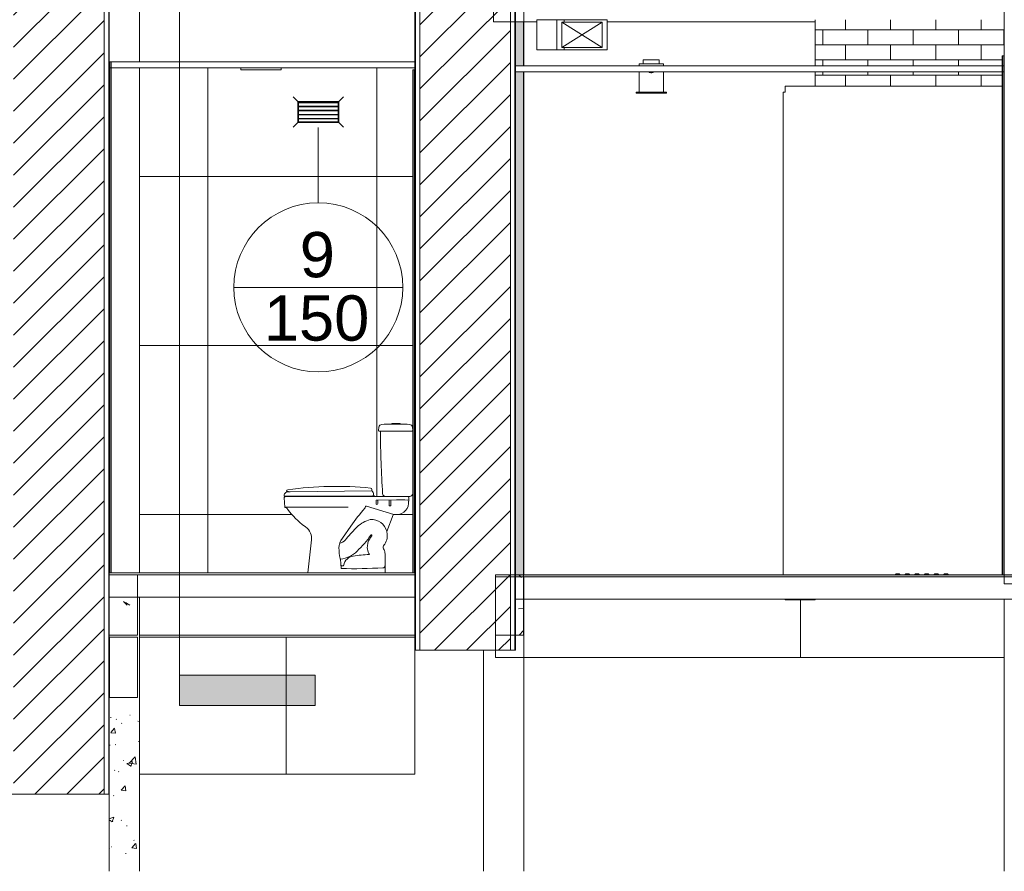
# Model space of a CAD drawing. Header units: metres. Extents: x 4.1 to 64.5, y -1.6 to 14.4.
# Tile 58 of 84: x 32.7 to 37.6, y -1.6 to 2.6. Entities that reach past the tile are written whole.
import ezdxf

# ---------------------------------------------------------------- set-up
doc = ezdxf.new("R2010")
doc.units = ezdxf.units.M
for name, color, linetype, lineweight in [('A-CLNG', 7, 'Continuous', 18), ('A-COLS', 7, 'Continuous', 18), ('A-FLOR', 7, 'Continuous', 18), ('A-FLOR-MCUT', 7, 'Continuous', 18), ('A-FLOR-PATT', 7, 'Continuous', 18), ('A-GENM', 7, 'Continuous', 18), ('A-WALL', 7, 'Continuous', 18), ('A-WALL-PATT', 7, 'Continuous', 18), ('E-LITE-EQPM', 7, 'Continuous', 18), ('G-ANNO-SYMB', 7, 'Continuous', 9), ('G-IMPT', 7, 'Continuous', 18), ('I-WALL', 7, 'Continuous', 18), ('M-HVAC-DUCT', 7, 'Continuous', 18), ('M-HVAC-DUCT-ANNO', 7, 'Continuous', 18), ('P-SANR-FIXT', 7, 'Continuous', 18), ('S-BEAM', 7, 'Continuous', 18), ('S-COLS', 7, 'Continuous', 18)]:
    doc.layers.add(name, color=color, linetype=linetype, lineweight=lineweight)
doc.layers.add('M-HVAC-CDFF-IDEN', color=1, linetype='Continuous', lineweight=9, true_color=0xff0000)
doc.styles.add('Arial_1', font='arial.ttf', dxfattribs={"height": 0.225})
pattern_1 = [(50, (22.374, 6.504), (0.546555, -0.047815), [0.05715, -0.62865]), (355, (22.374, 6.504), (-0.105728, 0.573166), [0.04572, -0.50292]), (100.451, (22.42, 6.5), (0.440828, 0.52535), [0.04857, -0.53427]), (46.184, (22.374, 6.656), (0.813237, -0.12613), [0.08572, -0.94297]), (96.636, (22.442, 6.646), (0.71221, 0.742287), [0.07286, -0.80141]), (351.184, (22.374, 6.656), (0.712217, 0.742274), [0.06858, -0.75438]), (21, (22.45, 6.618), (0.454846, -0.306795), [0.05715, -0.62865]), (326, (22.45, 6.618), (0.185405, 0.55256), [0.04572, -0.50292]), (71.451, (22.488, 6.593), (0.64025, 0.245763), [0.04857, -0.53427]), (37.5, (22.374, 6.504), (0.009261, 0.2536672), [0.02515, -0.47168, 0.02515, -0.48539, -0.50482]), (37.5, (22.374, 6.504), (0.009261, 0.2536672), [-1.007, 0.02515, -0.47968]), (7.5, (22.374, 6.504), (0.200456, 0.300546), [0.02515, -0.26594, 0.02515, -0.46025, -0.1924]), (7.5, (22.374, 6.504), (0.200456, 0.300546), [-0.77648, 0.02515, -0.16726]), (327.5, (22.204, 6.504), (0.4067682, -0.0171882), [0.02515, -0.16535, 0.02515, -0.56921, -0.78867]), (327.5, (22.204, 6.504), (0.4067682, -0.0171882), [-0.78486, 0.02515, -0.76352]), (317.5, (22.128, 6.504), (0.444383, 0.0762794), [0.02515, -0.2225, 0.02515, -0.36957, -0.56007]), (317.5, (22.128, 6.504), (0.444383, 0.0762794), [-0.64237, 0.02515, -0.53492])]
pattern_2 = [(45, (22.374, 6.504), (-0.0795495, 0.0795495), [])]
pattern_3 = [(0, (36.582, 3.02), (0, 0.075), []), (90, (36.582, 3.02), (-0.1125, 0.075), [0.075, -0.075])]
pattern_4 = [(50, (22.374, 6.504), (0.273274, -0.0239114), [0.02857, -0.31432]), (355, (22.374, 6.504), (-0.0528634, 0.286588), [0.02286, -0.25146]), (100.451, (22.397, 6.502), (0.220418, 0.2626804), [0.02429, -0.26714]), (46.184, (22.374, 6.58), (0.4066185, -0.0630575), [0.04286, -0.47149]), (96.636, (22.408, 6.575), (0.356107, 0.371139), [0.03643, -0.4007]), (351.184, (22.374, 6.58), (0.356108, 0.371137), [0.03429, -0.37719]), (21, (22.412, 6.561), (0.2274184, -0.1533992), [0.02857, -0.31432]), (326, (22.412, 6.561), (0.092705, 0.276284), [0.02286, -0.25146]), (71.451, (22.431, 6.548), (0.3201318, 0.1228847), [0.02429, -0.26714]), (37.5, (22.374, 6.504), (0.0046375, 0.1268327), [0.00251, -0.2459, 0.00251, -0.25276, -0.25241]), (37.5, (22.374, 6.504), (0.0046375, 0.1268327), [-0.50368, 0.00251, -0.2499]), (7.5, (22.374, 6.504), (0.1002335, 0.1502687), [0.00251, -0.14303, 0.00251, -0.24018, -0.0962]), (7.5, (22.374, 6.504), (0.1002335, 0.1502687), [-0.38824, 0.00251, -0.09369]), (327.5, (22.289, 6.504), (0.2033841, -0.0085941), [0.00251, -0.09274, 0.00251, -0.29467, -0.39433]), (327.5, (22.289, 6.504), (0.2033841, -0.0085941), [-0.39243, 0.00251, -0.39182]), (317.5, (22.251, 6.504), (0.2221916, 0.0381397), [0.00251, -0.12131, 0.00251, -0.19484, -0.28003]), (317.5, (22.251, 6.504), (0.2221916, 0.0381397), [-0.32118, 0.00251, -0.27752])]
pattern_5 = [(45, (22.374, 6.504), (-0.0795495, 0.0795495), []), (135, (22.374, 6.504), (-0.0795495, -0.0795495), [])]
pattern_6 = [(45, (22.374, 6.504), (-0.33676, 0.33676), []), (45, (22.493, 6.504), (0, 0.673519), []), (45, (22.255, 6.504), (0, 0.673519), [])]

# ---------------------------------------------------------------- blocks, each defined once
blk = doc.blocks.new('Bacia para Caixa Acoplada - P_750_Creme CR37_Acionamento Simples 6lpf-766973-Corte 4')
at = {"layer": 'P-SANR-FIXT'}
for p, q in [((34.4884, 0.5945), (34.4867, 0.5783)), ((34.5932, 0.613), (34.5532, 0.613)), ((34.5532, 0.613), (34.5532, 0.6098)), ((34.5532, 0.6098), (34.5932, 0.6098)), ((34.5932, 0.6098), (34.5932, 0.613)), ((34.6563, 0.5783), (34.6546, 0.5947)), ((34.4897, 0.575), (34.4984, 0.575)), ((34.4984, 0.575), (34.6534, 0.575)), ((34.6567, 0.265), (34.6567, 0.572)), ((34.0208, 0.2485), (34.0188, 0.2466)), ((34.5207, 0.25), (34.0242, 0.25)), ((34.5216, 0.25), (34.6317, 0.25)), ((34.6331, 0.25), (34.6417, 0.25)), ((34.0173, 0.2428), (34.0197, 0.1974)), ((34.0197, 0.1975), (34.3347, 0.1975)), ((34.4214, 0.1996), (34.42, 0.1945)), ((34.5626, 0.1608), (34.4258, 0.2026)), ((34.4739, 0.2291), (34.4739, 0.215)), ((34.4746, 0.232), (34.5762, 0.2328)), ((34.4826, 0.215), (34.4826, 0.2293)), ((34.5388, 0.2296), (34.5388, 0.2077)), ((34.5476, 0.2297), (34.5476, 0.2077)), ((34.6355, 0.2148), (34.6361, 0.2265)), ((34.6363, 0.2279), (34.6372, 0.2447)), ((34.0222, 0.1947), (34.0285, 0.1935)), ((34.0304, 0.1924), (34.0355, 0.1853)), ((34.5274, 0.0755), (34.5594, 0.1582)), ((34.3068, 0.0422), (34.3481, 0.1018)), ((34.1529, 0.0338), (34.1342, -0.13)), ((34.2942, 0.0191), (34.2978, 0.0182)), ((34.5187, -0.13), (34.5187, -0.0404)), ((34.2967, -0.062), (34.3008, -0.1084)), ((34.3038, -0.0949), (34.313, -0.0949)), ((34.313, -0.0949), (34.313, -0.091))]:
    blk.add_line(p, q, dxfattribs=at)
for centre, radius, start, end in [((34.5034, 0.5929), 0.015, 93.4346, 174), ((34.5732, -0.5712), 1.1813, 90.9701, 93.4346), ((34.5732, -0.5712), 1.1813, 86.7412, 89.0299), ((34.6396, 0.593), 0.0151, 6.3502, 87.0914), ((34.4897, 0.578), 0.003, 174, 270), ((34.4984, 0.572), 0.003, 90, 179.1685), ((40.5522, 0.6382), 6.0571, 180.62537, 183.54064), ((34.6534, 0.578), 0.003, 273.1656, 6), ((34.6537, 0.572), 0.003, 0, 93.1656), ((34.0223, 0.243), 0.005, 135.3005, 182.9416), ((34.0243, 0.245), 0.005, 90.9829, 135), ((34.5207, 0.2641), 0.0141, 180, 270), ((34.6321, 0.245), 0.00509, 357, 79), ((34.6417, 0.265), 0.015, 270, 360), ((34.0227, 0.1976), 0.003, 183.83, 259.503), ((34.4254, 0.1985), 0.00412, 84.3646, 165.6354), ((34.4812, 0.2288), 0.00736, 153.9962, 177.4375), ((34.4782, 0.215), 0.00436, 180, 0), ((34.4744, 0.2287), 0.00823, 3.9818, 24.1205), ((34.5447, 0.2293), 0.00587, 146.2372, 176.7528), ((34.5432, 0.2073), 0.00441, 174.2131, 5.7869), ((34.5412, 0.2292), 0.00644, 4.932, 31.7073), ((34.5758, 0.2194), 0.0598, 258.8503, 355.5354), ((34.5875, -1.2562), 1.489, 88.2983, 90.434), ((34.6317, 0.2369), 0.00469, 270, 0), ((34.641, 0.2262), 0.00491, 160.5795, 177.1805), ((34.028, 0.1906), 0.003, 36.7034, 80.0016), ((34.3562, 0.4244), 0.4, 216.7049, 233.5955), ((35.214, -0.5018), 1.0555, 138.8783, 145.1217), ((34.4153, 0.1957), 0.00486, 316.8108, 345.1892), ((34.5632, 0.1568), 0.00409, 75.1249, 158.8751), ((34.3562, 0.4244), 0.4, 233.5956, 234.5105), ((34.0898, 0.0468), 0.0621, 20.2572, 56.6009), ((34.9568, -0.4846), 0.8201, 134.6368, 140.0841), ((34.4774, 0.0009), 0.1378, 103.3632, 134.6368), ((34.4539, 0.0604), 0.075, 11.5896, 96.4252), ((34.0916, 0.0429), 0.0619, 351.578, 24.3102), ((33.9978, 0.3761), 0.5516, 313.8376, 324.7471), ((34.5304, -0.011), 0.1015, 140.3117, 162.1627), ((34.4525, 0.0547), 0.00522, 110.5566, 144.7471), ((34.4507, 0.0569), 0.00269, 360, 90), ((34.4484, 0.0569), 0.00501, 321.4936, 0), ((34.4525, 0.0549), 0.077, 327.4042, 13.7546), ((34.5312, 0.0741), 0.004, 160.8321, 193.7532), ((34.3744, -0.0096), 0.0852, 142.5343, 177.4657), ((34.2779, 0.0746), 0.0598, 289.4758, 326.5242), ((34.5386, -0.0063), 0.1081, 165.8931, 178.5137), ((34.5229, -0.003), 0.0137, 147.5957, 212.3995), ((34.2864, 0.1611), 0.2741, 325.1292, 327.4042), ((34.6809, 0.0094), 0.3918, 182.2163, 189.8959), ((34.2753, 0.0872), 0.151, 278.1917, 313.8376), ((34.3688, -0.1028), 0.057, 97.9776, 168.0224), ((34.4494, -0.5563), 0.5176, 90.9854, 99.8377), ((34.4903, -0.0039), 0.0598, 179.5892, 209.6861), ((34.4174, -0.0477), 0.0253, 22.4302, 34.058), ((34.4402, -0.0382), 0.000618, 289.7232, 14.2768), ((34.4794, -0.0306), 0.0378, 17.5909, 32.3995), ((34.4487, -0.0404), 0.07, 360, 17.5909), ((34.302, -0.0571), 0.00716, 186.9159, 223.0841), ((34.3033, -0.091), 0.004, 185.7092, 277.0436), ((34.5083, -0.0947), 0.0101, 270, 0), ((34.3558, 2.6848), 2.7938, 268.8715, 273.1285)]:
    blk.add_arc(centre, radius, start, end, dxfattribs=at)
blk = doc.blocks.new('Assento para Bacia Sanitária - Assento para Bacia Sanitária-772276-Corte 4')
at = {"layer": 'P-SANR-FIXT'}
for p, q in [((34.0177, 0.258), (34.0173, 0.2513)), ((34.0178, 0.2508), (34.4418, 0.2508)), ((34.0291, 0.276), (34.0291, 0.2752)), ((34.0469, 0.2736), (34.4533, 0.278)), ((34.4418, 0.2508), (34.4418, 0.25)), ((34.4581, 0.2508), (34.4418, 0.2508)), ((34.4533, 0.2817), (34.4533, 0.2845)), ((34.4533, 0.2817), (34.4533, 0.278)), ((34.4595, 0.2546), (34.4588, 0.2512)), ((34.4668, 0.2512), (34.4588, 0.2512)), ((34.4668, 0.25), (34.4668, 0.2512))]:
    blk.add_line(p, q, dxfattribs=at)
for centre, radius, start, end in [((34.2758, -1.3999), 1.7, 84.2183, 98.139), ((34.0178, 0.2513), 0.0005, 176.4998, 270), ((34.0326, 0.2569), 0.0149, 102.2065, 175.7935), ((34.0361, 0.276), 0.007, 98.1373, 179.7614), ((34.0486, 0.3957), 0.1221, 260.7993, 269.196), ((34.0494, 0.1796), 0.0941, 91.5001, 102.2065), ((34.4463, 0.2845), 0.007, 360, 84.2183), ((34.3843, 0.2496), 0.0761, 18.8233, 24.9158), ((34.4412, 0.2617), 0.0196, 338.4327, 39.4989), ((34.4583, 0.2513), 0.000566, 252.094, 343.906), ((34.4543, 0.2336), 0.0215, 71.1277, 76.2609), ((34.4543, 0.2336), 0.0215, 54.5107, 71.1277)]:
    blk.add_arc(centre, radius, start, end, dxfattribs=at)
blk = doc.blocks.new('Led_Stripe_11805 - Led_Stripe_11805-8047500-Corte 4')
at = {"layer": 'A-GENM'}
for p, q in [((35.8523, 2.36), (35.8323, 2.36)), ((35.8323, 2.36), (35.8323, 2.358)), ((35.8323, 2.358), (35.8523, 2.358)), ((35.8473, 2.358), (35.8373, 2.358)), ((35.8373, 2.358), (35.8373, 2.357)), ((35.8373, 2.357), (35.8473, 2.357)), ((35.8393, 2.357), (35.8393, 2.3565)), ((35.8393, 2.357), (35.8393, 2.3565)), ((35.8393, 2.357), (35.8393, 2.3565)), ((35.8393, 2.357), (35.8393, 2.3565)), ((35.8393, 2.357), (35.8393, 2.3565)), ((35.8393, 2.357), (35.8393, 2.3565)), ((35.8393, 2.357), (35.8393, 2.3565)), ((35.8393, 2.357), (35.8393, 2.3565)), ((35.8393, 2.357), (35.8393, 2.3565)), ((35.8393, 2.357), (35.8393, 2.3565)), ((35.8393, 2.357), (35.8393, 2.3565)), ((35.8393, 2.357), (35.8393, 2.3565)), ((35.8393, 2.357), (35.8393, 2.3565)), ((35.8393, 2.357), (35.8393, 2.3565)), ((35.8393, 2.357), (35.8393, 2.3565)), ((35.8393, 2.3565), (35.8423, 2.3565)), ((35.8393, 2.3565), (35.8423, 2.3565)), ((35.8393, 2.3565), (35.8423, 2.3565)), ((35.8393, 2.3565), (35.8423, 2.3565)), ((35.8393, 2.3565), (35.8423, 2.3565)), ((35.8393, 2.3565), (35.8423, 2.3565)), ((35.8393, 2.3565), (35.8423, 2.3565)), ((35.8393, 2.3565), (35.8423, 2.3565)), ((35.8393, 2.3565), (35.8423, 2.3565)), ((35.8393, 2.3565), (35.8423, 2.3565)), ((35.8393, 2.3565), (35.8423, 2.3565)), ((35.8393, 2.3565), (35.8423, 2.3565)), ((35.8393, 2.3565), (35.8423, 2.3565)), ((35.8393, 2.3565), (35.8423, 2.3565)), ((35.8393, 2.3565), (35.8423, 2.3565)), ((35.8423, 2.3565), (35.8454, 2.3565)), ((35.8423, 2.3565), (35.8454, 2.3565)), ((35.8423, 2.3565), (35.8454, 2.3565)), ((35.8423, 2.3565), (35.8454, 2.3565)), ((35.8423, 2.3565), (35.8454, 2.3565)), ((35.8423, 2.3565), (35.8454, 2.3565)), ((35.8423, 2.3565), (35.8454, 2.3565)), ((35.8423, 2.3565), (35.8454, 2.3565)), ((35.8423, 2.3565), (35.8454, 2.3565)), ((35.8423, 2.3565), (35.8454, 2.3565)), ((35.8423, 2.3565), (35.8454, 2.3565)), ((35.8423, 2.3565), (35.8454, 2.3565)), ((35.8423, 2.3565), (35.8454, 2.3565)), ((35.8423, 2.3565), (35.8454, 2.3565)), ((35.8423, 2.3565), (35.8454, 2.3565)), ((35.8454, 2.3565), (35.8454, 2.357)), ((35.8454, 2.3565), (35.8454, 2.357)), ((35.8454, 2.3565), (35.8454, 2.357)), ((35.8454, 2.3565), (35.8454, 2.357)), ((35.8454, 2.3565), (35.8454, 2.357)), ((35.8454, 2.3565), (35.8454, 2.357)), ((35.8454, 2.3565), (35.8454, 2.357)), ((35.8454, 2.3565), (35.8454, 2.357)), ((35.8454, 2.3565), (35.8454, 2.357)), ((35.8454, 2.3565), (35.8454, 2.357)), ((35.8454, 2.3565), (35.8454, 2.357)), ((35.8454, 2.3565), (35.8454, 2.357)), ((35.8454, 2.3565), (35.8454, 2.357)), ((35.8454, 2.3565), (35.8454, 2.357)), ((35.8454, 2.3565), (35.8454, 2.357)), ((35.8473, 2.357), (35.8473, 2.358)), ((35.8523, 2.358), (35.8523, 2.36))]:
    blk.add_line(p, q, dxfattribs=at)
blk = doc.blocks.new('Luminária Quadrada - 0300x1200mm_1 Lamp_ - 277V-7461696-Corte 4')
at = {"layer": 'E-LITE-EQPM'}
for p, q in [((33.8017, 2.38), (34.0017, 2.38)), ((33.8017, 2.37), (33.8017, 2.38)), ((34.0017, 2.37), (33.8017, 2.37)), ((34.0017, 2.37), (34.0017, 2.38))]:
    blk.add_line(p, q, dxfattribs=at)
blk = doc.blocks.new('Light_-_LED_Recessed_fixture_-_Double_19510 - Light_-_LED_Recessed_fixture_-_Double_19510-V18-Corte 4')
at = {"layer": 'E-LITE-EQPM'}
for p, q in [((35.7823, 2.4), (35.9023, 2.4)), ((35.7823, 2.39), (35.7823, 2.4)), ((35.8023, 2.42), (35.8823, 2.42)), ((35.8023, 2.4), (35.8023, 2.42)), ((35.8823, 2.4), (35.8823, 2.42)), ((35.9023, 2.39), (35.9023, 2.4)), ((35.7823, 2.26), (35.7823, 2.36)), ((35.9023, 2.26), (35.9023, 2.36)), ((35.7673, 2.26), (35.9173, 2.26)), ((35.7673, 2.26), (35.7673, 2.255)), ((35.9173, 2.255), (35.7673, 2.255)), ((35.9173, 2.255), (35.9173, 2.26))]:
    blk.add_line(p, q, dxfattribs=at)
blk = doc.blocks.new('_ARQPWR_ACS Piso tátil de alerta - 30 cm Inox-V25-Corte 4')
at = {"layer": 'A-GENM', "true_color": 0x969696}
h = blk.add_hatch(dxfattribs=at)
h.set_pattern_fill('FP_6', color=252, style=0, pattern_type=2)
h.set_pattern_definition(pattern_6)
h.paths.add_polyline_path([(37.0756, -0.14), (37.0786, -0.14), (37.0724, -0.135), (37.0623, -0.135), (37.0561, -0.14), (37.0724, -0.14)])
h = blk.add_hatch(dxfattribs=at)
h.set_pattern_fill('FP_6', color=252, style=0, pattern_type=2)
h.set_pattern_definition(pattern_6)
h.paths.add_polyline_path([(37.1236, -0.14), (37.1266, -0.14), (37.1204, -0.135), (37.1103, -0.135), (37.1041, -0.14), (37.1071, -0.14)])
h = blk.add_hatch(dxfattribs=at)
h.set_pattern_fill('FP_6', color=252, style=0, pattern_type=2)
h.set_pattern_definition(pattern_6)
h.paths.add_polyline_path([(37.1716, -0.14), (37.1746, -0.14), (37.1684, -0.135), (37.1583, -0.135), (37.1521, -0.14), (37.1551, -0.14)])
h = blk.add_hatch(dxfattribs=at)
h.set_pattern_fill('FP_6', color=252, style=0, pattern_type=2)
h.set_pattern_definition(pattern_6)
h.paths.add_polyline_path([(37.2196, -0.14), (37.2226, -0.14), (37.2164, -0.135), (37.2063, -0.135), (37.2001, -0.14), (37.2164, -0.14)])
h = blk.add_hatch(dxfattribs=at)
h.set_pattern_fill('FP_6', color=252, style=0, pattern_type=2)
h.set_pattern_definition(pattern_6)
h.paths.add_polyline_path([(37.2511, -0.14), (37.2706, -0.14), (37.2644, -0.135), (37.2543, -0.135), (37.2481, -0.14)])
h = blk.add_hatch(dxfattribs=at)
h.set_pattern_fill('FP_6', color=252, style=0, pattern_type=2)
h.set_pattern_definition(pattern_6)
h.paths.add_polyline_path([(37.3156, -0.14), (37.3186, -0.14), (37.3124, -0.135), (37.3023, -0.135), (37.2961, -0.14), (37.2991, -0.14)])
at = {"layer": 'A-GENM'}
for p, q in [((37.0598, -0.135), (37.0548, -0.14)), ((37.0598, -0.135), (37.0548, -0.14)), ((37.0561, -0.14), (37.0786, -0.14)), ((37.0623, -0.135), (37.0598, -0.135)), ((37.0724, -0.135), (37.0623, -0.135)), ((37.0748, -0.135), (37.0724, -0.135)), ((37.0798, -0.14), (37.0748, -0.135)), ((37.0798, -0.14), (37.0748, -0.135)), ((37.1078, -0.135), (37.1028, -0.14)), ((37.1078, -0.135), (37.1028, -0.14)), ((37.1041, -0.14), (37.1266, -0.14)), ((37.1103, -0.135), (37.1078, -0.135)), ((37.1204, -0.135), (37.1103, -0.135)), ((37.1228, -0.135), (37.1204, -0.135)), ((37.1278, -0.14), (37.1228, -0.135)), ((37.1278, -0.14), (37.1228, -0.135)), ((37.1558, -0.135), (37.1508, -0.14)), ((37.1558, -0.135), (37.1508, -0.14)), ((37.1521, -0.14), (37.1746, -0.14)), ((37.1583, -0.135), (37.1558, -0.135)), ((37.1684, -0.135), (37.1583, -0.135)), ((37.1708, -0.135), (37.1684, -0.135)), ((37.1758, -0.14), (37.1708, -0.135)), ((37.1758, -0.14), (37.1708, -0.135)), ((37.2038, -0.135), (37.1988, -0.14)), ((37.2038, -0.135), (37.1988, -0.14)), ((37.2001, -0.14), (37.2226, -0.14)), ((37.2063, -0.135), (37.2038, -0.135)), ((37.2164, -0.135), (37.2063, -0.135)), ((37.2188, -0.135), (37.2164, -0.135)), ((37.2238, -0.14), (37.2188, -0.135)), ((37.2238, -0.14), (37.2188, -0.135)), ((37.2518, -0.135), (37.2468, -0.14)), ((37.2518, -0.135), (37.2468, -0.14)), ((37.2481, -0.14), (37.2706, -0.14)), ((37.2543, -0.135), (37.2518, -0.135)), ((37.2644, -0.135), (37.2543, -0.135)), ((37.2668, -0.135), (37.2644, -0.135)), ((37.2718, -0.14), (37.2668, -0.135)), ((37.2718, -0.14), (37.2668, -0.135)), ((37.2998, -0.135), (37.2948, -0.14)), ((37.2998, -0.135), (37.2948, -0.14)), ((37.2961, -0.14), (37.3186, -0.14)), ((37.3023, -0.135), (37.2998, -0.135)), ((37.3124, -0.135), (37.3023, -0.135)), ((37.3148, -0.135), (37.3124, -0.135)), ((37.3198, -0.14), (37.3148, -0.135)), ((37.3198, -0.14), (37.3148, -0.135))]:
    blk.add_line(p, q, dxfattribs=at)
for points in [[(37.0623, -0.135), (37.0612, -0.1358), (37.0591, -0.1374), (37.0571, -0.1391), (37.0561, -0.14)], [(37.0786, -0.14), (37.0776, -0.1391), (37.0756, -0.1374), (37.0735, -0.1358), (37.0724, -0.135)], [(37.1103, -0.135), (37.1092, -0.1358), (37.1071, -0.1374), (37.1051, -0.1391), (37.1041, -0.14)], [(37.1266, -0.14), (37.1256, -0.1391), (37.1236, -0.1374), (37.1215, -0.1358), (37.1204, -0.135)], [(37.1583, -0.135), (37.1572, -0.1358), (37.1551, -0.1374), (37.1531, -0.1391), (37.1521, -0.14)], [(37.1746, -0.14), (37.1736, -0.1391), (37.1716, -0.1374), (37.1695, -0.1358), (37.1684, -0.135)], [(37.2063, -0.135), (37.2052, -0.1358), (37.2031, -0.1374), (37.2011, -0.1391), (37.2001, -0.14)], [(37.2226, -0.14), (37.2216, -0.1391), (37.2196, -0.1374), (37.2175, -0.1358), (37.2164, -0.135)], [(37.2543, -0.135), (37.2532, -0.1358), (37.2511, -0.1374), (37.2491, -0.1391), (37.2481, -0.14)], [(37.2706, -0.14), (37.2696, -0.1391), (37.2676, -0.1374), (37.2655, -0.1358), (37.2644, -0.135)], [(37.3023, -0.135), (37.3012, -0.1358), (37.2991, -0.1374), (37.2971, -0.1391), (37.2961, -0.14)], [(37.3186, -0.14), (37.3176, -0.1391), (37.3156, -0.1374), (37.3135, -0.1358), (37.3124, -0.135)]]:
    blk.add_open_spline(points, degree=3, dxfattribs=at)
blk = doc.blocks.new('4 GRE - ESCOLA DE CINEMA E AUDIOVISUAL CINE REX R07_rvt-1-Corte 4')
at = {"layer": 'A-FLOR-PATT', "lineweight": 5, "true_color": 0xafafaf}
blk.add_hatch(color=253, dxfattribs=at).paths.add_polyline_path([(37.2083, -0.15), (37.7473, -0.15), (37.7473, -0.1459), (37.7073, -0.1459), (37.7073, -0.14), (35.1673, -0.14), (35.1673, -0.15), (37.137, -0.15)])
at = {"layer": 'A-WALL-PATT', "true_color": 0x808080}
h = blk.add_hatch(dxfattribs=at)
h.set_pattern_fill('FP_3', color=8, style=0, pattern_type=2)
h.set_pattern_definition(pattern_2)
h.paths.add_polyline_path([(32.6723, -1.23), (33.1223, -1.23), (33.1223, 8.6), (32.6723, 8.6), (32.6723, -0.702)])
h = blk.add_hatch(dxfattribs=at)
h.set_pattern_fill('FP_1', color=8, style=0, pattern_type=2)
h.set_pattern_definition(pattern_1)
h.paths.add_polyline_path([(33.1448, -1.23), (33.1473, -1.23), (33.1473, 8.6), (33.1448, 8.6), (33.1448, -0.702)])
h = blk.add_hatch(dxfattribs=at)
h.set_pattern_fill('FP_1', color=8, style=0, pattern_type=2)
h.set_pattern_definition(pattern_1)
h.paths.add_polyline_path([(34.6671, -0.5147), (34.6696, -0.5147), (34.6696, 5.66), (34.6671, 5.66), (34.6671, -0.2463)])
h = blk.add_hatch(dxfattribs=at)
h.set_pattern_fill('FP_3', color=8, style=0, pattern_type=2)
h.set_pattern_definition(pattern_2)
h.paths.add_polyline_path([(34.9261, -0.5147), (35.1421, -0.5147), (35.1421, 5.66), (34.6921, 5.66), (34.6921, -0.5147)])
h = blk.add_hatch(dxfattribs=at)
h.set_pattern_fill('FP_1', color=8, style=0, pattern_type=2)
h.set_pattern_definition(pattern_1)
h.paths.add_polyline_path([(35.1646, -0.5147), (35.1671, -0.5147), (35.1671, 5.66), (35.1646, 5.66), (35.1646, 0.2094)])
at = {"layer": 'A-WALL-PATT', "true_color": 0x804040}
h = blk.add_hatch(dxfattribs=at)
h.set_pattern_fill('FP_4', color=17, style=0, pattern_type=2)
h.set_pattern_definition(pattern_3)
h.paths.add_polyline_path([(39.4905, -0.15), (39.9173, -0.15), (39.9173, 0.954), (37.8573, 0.954), (37.8573, -0.15), (39.4192, -0.15)])
h.paths.add_polyline_path([(37.8573, 1.254), (39.9173, 1.254), (39.9173, 2.62), (37.8486, 2.62), (37.8486, 1.8141), (37.8573, 1.8141), (37.8573, 1.7841)])
h.paths.add_polyline_path([(37.4223, 2.29), (37.5873, 2.29), (37.5873, 2.36), (36.6573, 2.36), (36.6573, 2.29), (37.351, 2.29)])
h.paths.add_polyline_path([(36.6573, 2.39), (37.5873, 2.39), (37.5873, 2.44), (37.5973, 2.44), (37.5973, 2.62), (36.6573, 2.62), (36.6573, 2.4877)])
at = {"layer": 'A-WALL-PATT'}
h = blk.add_hatch(dxfattribs=at)
h.set_pattern_fill('FP_10', color=256, style=0, pattern_type=2)
h.set_pattern_definition(pattern_5)
h.paths.add_polyline_path([(33.1488, -0.13), (33.1488, 2.41), (33.1473, 2.41), (33.1473, -0.13)])
h = blk.add_hatch(dxfattribs=at)
h.set_pattern_fill('FP_10', color=256, style=0, pattern_type=2)
h.set_pattern_definition(pattern_5)
h.paths.add_polyline_path([(33.1573, -0.13), (33.1573, 2.41), (33.1558, 2.41), (33.1558, -0.13)])
at = {"layer": 'A-WALL-PATT', "true_color": 0xf5f5f5}
h = blk.add_hatch(dxfattribs=at)
h.set_pattern_fill('FP_11', style=0, pattern_type=2)
h.set_pattern_definition([(0, (32.797, 0.16), (0, 0.84), []), (90, (32.797, 0.16), (-0.84, 5e-17), [])])
h.paths.add_polyline_path([(33.2986, -0.13), (34.1342, -0.13), (34.1535, 0.0456), (34.1519, 0.0572), (34.1481, 0.0684), (34.1422, 0.0801), (34.1341, 0.0904), (34.0741, 0.1408), (34.0284, 0.1936), (34.0222, 0.1947), (34.0197, 0.1974), (34.0178, 0.2441), (34.0188, 0.2466), (34.0208, 0.2485), (34.0242, 0.25), (34.0178, 0.2508), (34.0173, 0.2513), (34.0185, 0.2618), (34.0202, 0.2652), (34.0248, 0.2695), (34.0259, 0.2702), (34.0295, 0.2715), (34.0469, 0.2736), (34.0291, 0.2752), (34.0299, 0.2792), (34.032, 0.2817), (34.0351, 0.2829), (34.172, 0.2969), (34.3096, 0.2997), (34.4487, 0.291), (34.4515, 0.2892), (34.4533, 0.2845), (34.4533, 0.2817), (34.4608, 0.2627), (34.4601, 0.2571), (34.4601, 0.2541), (34.4668, 0.25), (34.5171, 0.2505), (34.5137, 0.2519), (34.5108, 0.2541), (34.5085, 0.257), (34.5071, 0.2604), (34.5066, 0.265), (34.4984, 0.4451), (34.4954, 0.572), (34.4984, 0.575), (34.4897, 0.575), (34.4867, 0.5783), (34.4892, 0.5979), (34.493, 0.6038), (34.4958, 0.6059), (34.5025, 0.6079), (34.5532, 0.6098), (34.5532, 0.613), (34.5932, 0.613), (34.5932, 0.6098), (34.6409, 0.608), (34.6471, 0.6061), (34.6522, 0.6013), (34.6546, 0.5947), (34.6563, 0.5783), (34.6546, 0.5755), (34.6535, 0.575), (34.6567, 0.572), (34.6562, 0.2611), (34.6547, 0.2575), (34.6523, 0.2544), (34.6492, 0.252), (34.6456, 0.2505), (34.6355, 0.25), (34.6343, 0.2496), (34.6355, 0.2486), (34.6372, 0.2447), (34.6355, 0.2148), (34.6326, 0.2007), (34.6265, 0.1876), (34.6175, 0.1764), (34.606, 0.1678), (34.5928, 0.162), (34.5786, 0.1596), (34.5613, 0.1604), (34.5594, 0.1582), (34.5273, 0.0732), (34.5294, 0.0572), (34.5274, 0.0384), (34.5244, 0.0273), (34.5144, 0.0089), (34.51, 0.0016), (34.5093, -0.0046), (34.5113, -0.0104), (34.5154, -0.0192), (34.5179, -0.0297), (34.5187, -0.0404), (34.5187, -0.13), (34.6571, -0.13), (34.6571, 2.37), (34.6671, 2.37), (34.6671, 2.38), (34.0017, 2.38), (34.0017, 2.37), (33.8017, 2.37), (33.8017, 2.38), (33.2986, 2.38), (33.2986, 0.2094)])
h.paths.add_polyline_path([(34.4668, 0.25), (34.4642, 0.2528), (34.4668, 0.2512), (34.4668, 0.2508)])
h.paths.add_polyline_path([(34.062, 2.0861), (34.062, 2.2359), (34.3118, 2.2359), (34.3118, 2.0861), (34.0703, 2.0861)])
h.paths.add_polyline_path([(34.1416, 2.1125), (34.2854, 2.1125), (34.2854, 2.1222), (34.0884, 2.1222), (34.0884, 2.1125)])
h.paths.add_polyline_path([(34.2843, 2.1295), (34.2854, 2.1295), (34.2854, 2.1422), (34.0884, 2.1422), (34.0884, 2.1295), (34.2129, 2.1295)])
h.paths.add_polyline_path([(34.2129, 2.1495), (34.2854, 2.1495), (34.2854, 2.1622), (34.0884, 2.1622), (34.0884, 2.1495), (34.1416, 2.1495)])
h.paths.add_polyline_path([(34.2854, 2.1695), (34.2854, 2.1822), (34.0884, 2.1822), (34.0884, 2.1695), (34.2843, 2.1695)])
h.paths.add_polyline_path([(34.1416, 2.1895), (34.2854, 2.1895), (34.2854, 2.2022), (34.0884, 2.2022), (34.0884, 2.1895)])
at = {"layer": 'A-WALL-PATT'}
h = blk.add_hatch(dxfattribs=at)
h.set_pattern_fill('FP_10', color=256, style=0, pattern_type=2)
h.set_pattern_definition(pattern_5)
h.paths.add_polyline_path([(34.6571, -0.13), (34.6586, -0.13), (34.6586, 2.37), (34.6571, 2.37), (34.6571, 0.2094)])
h = blk.add_hatch(dxfattribs=at)
h.set_pattern_fill('FP_10', color=256, style=0, pattern_type=2)
h.set_pattern_definition(pattern_5)
h.paths.add_polyline_path([(34.6656, -0.13), (34.6671, -0.13), (34.6671, 2.37), (34.6656, 2.37), (34.6656, 0.2094)])
at = {"layer": 'A-WALL-PATT', "true_color": 0x804040}
h = blk.add_hatch(dxfattribs=at)
h.set_pattern_fill('FP_4', color=17, style=0, pattern_type=2)
h.set_pattern_definition(pattern_3)
h.paths.add_polyline_path([(36.5073, -0.2636), (36.6573, -0.2636), (36.6573, -0.26), (36.5073, -0.26)])
at = {"layer": 'S-BEAM'}
h = blk.add_hatch(dxfattribs=at)
h.set_pattern_fill('FP_1', color=256, style=0, pattern_type=2)
h.set_pattern_definition(pattern_1)
h.paths.add_polyline_path([(33.1473, -0.44), (33.2873, -0.44), (33.2873, -0.14), (33.1473, -0.14)])
h = blk.add_hatch(dxfattribs=at)
h.set_pattern_fill('FP_1', color=256, style=0, pattern_type=2)
h.set_pattern_definition(pattern_1)
h.paths.add_polyline_path([(35.2071, -0.44), (35.2071, -0.14), (35.0671, -0.14), (35.0671, -0.44)])
at = {"layer": 'S-COLS'}
h = blk.add_hatch(dxfattribs=at)
h.set_pattern_fill('FP_8', color=256, style=0, pattern_type=2)
h.set_pattern_definition(pattern_4)
h.paths.add_polyline_path([(35.1671, -0.14), (35.2073, -0.14), (35.2073, 2.36), (35.1671, 2.36), (35.1671, 0.2094)])
h.paths.add_polyline_path([(35.2073, 2.39), (35.2066, 2.61), (35.1671, 2.61), (35.1671, 2.39), (35.2073, 2.39)])
h.paths.add_polyline_path([(35.179, 5.55), (35.2073, 5.55), (35.207, 5.63), (35.179, 5.63)])
h.paths.add_polyline_path([(35.1894, 6.04), (35.2073, 6.04), (35.2073, 8.54), (35.1995, 8.54), (35.1995, 8.57), (35.2073, 8.57), (35.2073, 9.71), (35.179, 9.71), (35.179, 6.04)])
h.paths.add_polyline_path([(35.179, 10.11), (35.1817, 10.11), (35.1817, 10.12), (35.179, 10.12)])
h = blk.add_hatch(dxfattribs=at)
h.set_pattern_fill('FP_8', color=256, style=0, pattern_type=2)
h.set_pattern_definition(pattern_4)
h.paths.add_polyline_path([(33.1473, -1.6133), (33.2973, -1.6133), (33.2973, -0.25), (33.2873, -0.25), (33.2873, -0.44), (33.1473, -0.44), (33.1473, -1.6133)])
h.paths.add_polyline_path([(33.2886, -0.75), (33.1486, -0.75), (33.1486, -0.45), (33.2886, -0.45), (33.2886, -0.702)])
at = {"layer": 'A-CLNG'}
for p, q in [((34.6673, 2.41), (33.1473, 2.41)), ((33.1473, 2.41), (33.1473, 2.38)), ((34.6673, 2.38), (34.6673, 2.41)), ((33.1473, 2.38), (33.8017, 2.38)), ((34.0017, 2.38), (34.6673, 2.38)), ((37.5973, 2.39), (35.1671, 2.39)), ((35.1671, 2.39), (35.1671, 2.36)), ((35.1671, 2.36), (37.5973, 2.36)), ((37.5973, 2.36), (37.5973, 2.39))]:
    blk.add_line(p, q, dxfattribs=at)
at = {"layer": 'A-FLOR'}
for p, q in [((34.6673, -0.13), (33.1473, -0.13)), ((33.1473, -0.13), (33.1473, -0.25)), ((34.6673, -0.25), (34.6673, -0.13)), ((37.7075, -0.14), (35.1673, -0.14)), ((35.1673, -0.14), (35.1673, -0.26)), ((33.1473, -0.25), (34.6673, -0.25)), ((35.1673, -0.26), (37.7473, -0.26)), ((34.6673, -0.5147), (34.6673, -1.13)), ((34.6673, -1.13), (34.0273, -1.13))]:
    blk.add_line(p, q, dxfattribs=at)
at = {"layer": 'A-FLOR-MCUT'}
for p, q in [((34.6673, -0.14), (33.1473, -0.14)), ((37.7473, -0.15), (35.1673, -0.15))]:
    blk.add_line(p, q, dxfattribs=at)
at = {"layer": 'A-WALL'}
for p, q in [((33.1223, -1.23), (33.1223, 8.6)), ((33.1448, -1.23), (33.1448, 8.6)), ((33.1473, -1.23), (33.1473, 8.6)), ((34.6696, 5.66), (34.6696, -0.5147)), ((34.6921, 5.66), (34.6921, -0.5147)), ((35.1421, 5.66), (35.1421, -0.5147)), ((35.1646, 5.66), (35.1646, -0.5147)), ((35.1671, -0.5147), (35.1671, 5.66)), ((37.5973, 2.8261), (37.5973, 2.44)), ((34.6671, 2.76), (34.6671, -0.5147)), ((33.2973, 2.41), (33.2973, 2.71)), ((33.1573, 2.41), (33.1473, 2.41)), ((33.1473, 2.41), (33.1473, -0.13)), ((33.1488, 2.41), (33.1488, -0.13)), ((33.1558, 2.41), (33.1558, -0.13)), ((33.1573, -0.13), (33.1573, 2.41)), ((37.5873, 2.44), (37.5873, -0.14)), ((37.5973, 2.44), (37.5873, 2.44)), ((37.5888, -0.14), (37.5888, 2.44)), ((37.5958, -0.14), (37.5958, 2.44)), ((37.5973, 2.44), (37.5973, -0.14)), ((37.5973, -0.14), (37.5973, 2.44)), ((33.2973, -0.13), (33.2973, 2.38)), ((34.6571, 2.37), (34.6571, -0.13)), ((34.6671, 2.37), (34.6571, 2.37)), ((34.6586, -0.13), (34.6586, 2.37)), ((34.6656, -0.13), (34.6656, 2.37)), ((34.6671, -0.13), (34.6671, 2.37)), ((36.4973, -0.14), (36.4973, 2.26)), ((36.4973, 2.26), (36.5073, 2.26)), ((37.5873, 2.29), (36.5073, 2.29)), ((36.5073, 2.29), (36.5073, 2.26)), ((33.1473, -0.13), (33.1573, -0.13)), ((34.6571, -0.13), (34.6671, -0.13)), ((37.5873, -0.14), (37.5973, -0.14)), ((37.5973, -0.14), (37.5973, -0.184)), ((37.5973, -0.184), (37.7473, -0.184)), ((36.5073, -0.2636), (36.5073, -0.26)), ((36.6573, -0.2636), (36.5073, -0.2636)), ((36.6573, -0.26), (36.6573, -0.2636)), ((34.0273, -1.13), (34.0273, -0.45)), ((34.6671, -0.5147), (35.1671, -0.5147)), ((33.2986, -1.13), (34.0273, -1.13)), ((32.6473, -1.23), (33.1473, -1.23))]:
    blk.add_line(p, q, dxfattribs=at)
at = {"layer": 'I-WALL'}
for p, q in [((36.6573, 2.62), (36.6573, 2.39)), ((36.6573, 2.36), (36.6573, 2.29))]:
    blk.add_line(p, q, dxfattribs=at)
at = {"layer": 'S-BEAM'}
for p, q in [((33.2873, -0.14), (33.1473, -0.14)), ((33.1473, -0.14), (33.1473, -0.44)), ((33.2873, -0.44), (33.2873, -0.14)), ((35.2071, -0.14), (35.0671, -0.14)), ((35.0671, -0.14), (35.0671, -0.44)), ((35.2071, -0.44), (35.2071, -0.14)), ((33.1473, -0.44), (33.2873, -0.44)), ((33.2986, -0.44), (34.6671, -0.44)), ((35.0671, -0.44), (35.2071, -0.44))]:
    blk.add_line(p, q, dxfattribs=at)
at = {"layer": 'S-COLS'}
for p, q in [((35.2073, 2.61), (35.2073, 2.39)), ((35.2073, 2.36), (35.2073, -0.14)), ((33.2973, -0.25), (33.2973, -1.6133)), ((37.5973, -0.26), (37.5973, -1.6133)), ((33.1473, -1.6133), (33.1473, -1.23))]:
    blk.add_line(p, q, dxfattribs=at)
at = {"layer": 'A-GENM', "lineweight": 18}
for name in ['Led_Stripe_11805 - Led_Stripe_11805-8047500-Corte 4', '_ARQPWR_ACS Piso tátil de alerta - 30 cm Inox-V25-Corte 4']:
    blk.add_blockref(name, (0, 0), dxfattribs=at)
at = {"layer": 'E-LITE-EQPM', "lineweight": 18}
for name in ['Light_-_LED_Recessed_fixture_-_Double_19510 - Light_-_LED_Recessed_fixture_-_Double_19510-V18-Corte 4', 'Luminária Quadrada - 0300x1200mm_1 Lamp_ - 277V-7461696-Corte 4']:
    blk.add_blockref(name, (0, 0), dxfattribs=at)
at = {"layer": 'P-SANR-FIXT', "lineweight": 18}
for name in ['Bacia para Caixa Acoplada - P_750_Creme CR37_Acionamento Simples 6lpf-766973-Corte 4', 'Assento para Bacia Sanitária - Assento para Bacia Sanitária-772276-Corte 4']:
    blk.add_blockref(name, (0, 0), dxfattribs=at)
blk = doc.blocks.new('Family - P37-298989-Corte 4')
at = {"layer": 'A-COLS'}
for p, q in [((35.2086, 2.39), (35.2086, 2.61)), ((35.2086, -0.14), (35.2086, 2.36))]:
    blk.add_line(p, q, dxfattribs=at)
blk = doc.blocks.new('Family - P37-301310-Corte 4')
at = {"layer": 'S-COLS'}
for p, q in [((35.2086, 2.39), (35.2086, 2.61)), ((35.2086, -0.14), (35.2086, 2.36))]:
    blk.add_line(p, q, dxfattribs=at)
blk = doc.blocks.new('Family - V143-298999-Corte 4')
at = {"layer": 'S-BEAM'}
for p, q in [((35.2086, 3.01), (35.0586, 3.01)), ((35.0586, 3.01), (35.0586, 2.61)), ((35.2086, 2.61), (35.2086, 3.01)), ((35.0586, 2.61), (35.2086, 2.61))]:
    blk.add_line(p, q, dxfattribs=at)
blk = doc.blocks.new('Family - P36-299316-Corte 4')
at = {"layer": 'A-COLS'}
for p, q in [((33.2986, 2.41), (33.2986, 2.71)), ((33.2986, -0.13), (33.2986, 2.38))]:
    blk.add_line(p, q, dxfattribs=at)
blk = doc.blocks.new('Family - P36-301309-Corte 4')
at = {"layer": 'S-COLS'}
for p, q in [((33.2986, 2.41), (33.2986, 2.71)), ((33.2986, -0.13), (33.2986, 2.38))]:
    blk.add_line(p, q, dxfattribs=at)
blk = doc.blocks.new('Family - V111-299320-Corte 4')
at = {"layer": 'S-BEAM'}
for p, q in [((35.2086, 2.61), (35.2729, 2.61)), ((35.6229, 2.61), (36.6573, 2.61))]:
    blk.add_line(p, q, dxfattribs=at)
blk = doc.blocks.new('Family - P37-300438-Corte 4')
at = {"layer": 'A-COLS'}
for p, q in [((35.0086, -0.5147), (35.0086, -1.6133)), ((35.2086, -0.55), (35.2086, -1.6133))]:
    blk.add_line(p, q, dxfattribs=at)
blk = doc.blocks.new('Family - P37-301131-Corte 4')
at = {"layer": 'S-COLS'}
for p, q in [((35.0086, -0.5147), (35.0086, -1.6133)), ((35.2086, -0.55), (35.2086, -1.6133))]:
    blk.add_line(p, q, dxfattribs=at)
blk = doc.blocks.new('Family - P36-300440-Corte 4')
at = {"layer": 'A-COLS'}
blk.add_line((33.2986, -0.25), (33.2986, -1.6133), dxfattribs=at)
blk = doc.blocks.new('Family - P36-301130-Corte 4')
at = {"layer": 'S-COLS'}
blk.add_line((33.2986, -0.25), (33.2986, -1.6133), dxfattribs=at)
blk = doc.blocks.new('Family - VB38-300446-Corte 4')
at = {"layer": 'S-BEAM'}
for p, q in [((35.2084, -0.15), (35.0684, -0.15)), ((35.0684, -0.15), (35.0684, -0.55)), ((35.2084, -0.55), (35.2084, -0.15)), ((35.0684, -0.55), (35.2084, -0.55))]:
    blk.add_line(p, q, dxfattribs=at)
blk = doc.blocks.new('Family - VB36-300485-Corte 4')
at = {"layer": 'S-BEAM'}
for p, q in [((33.2886, -0.45), (33.1486, -0.45)), ((33.1486, -0.45), (33.1486, -0.75)), ((33.2886, -0.75), (33.2886, -0.45)), ((33.1486, -0.75), (33.2886, -0.75))]:
    blk.add_line(p, q, dxfattribs=at)
blk = doc.blocks.new('Family - VB15-300628-Corte 4')
at = {"layer": 'S-BEAM'}
blk.add_line((33.2986, -0.45), (34.6671, -0.45), dxfattribs=at)
blk = doc.blocks.new('Family - VB16-300672-Corte 4')
at = {"layer": 'S-BEAM'}
for p, q in [((36.5836, -0.26), (36.5836, -0.55)), ((36.5836, -0.55), (37.5973, -0.55))]:
    blk.add_line(p, q, dxfattribs=at)
blk = doc.blocks.new('Family - VB16-300674-Corte 4')
at = {"layer": 'S-BEAM'}
for p, q in [((36.5836, -0.55), (36.5836, -0.26)), ((35.2084, -0.55), (36.5836, -0.55))]:
    blk.add_line(p, q, dxfattribs=at)
blk = doc.blocks.new('ESTRUTURAL CINE REX _011_IFC-1-Corte 4')
at = {"layer": 'A-COLS', "lineweight": 18}
for name in ['Family - P36-301309-Corte 4', 'Family - P37-301310-Corte 4', 'Family - P36-301130-Corte 4', 'Family - P37-301131-Corte 4']:
    blk.add_blockref(name, (0, 0), dxfattribs=at)
at = {"layer": 'S-BEAM', "lineweight": 18}
for name in ['Family - V143-298999-Corte 4', 'Family - V111-299320-Corte 4', 'Family - VB38-300446-Corte 4', 'Family - VB16-300674-Corte 4', 'Family - VB16-300672-Corte 4', 'Family - VB36-300485-Corte 4', 'Family - VB15-300628-Corte 4']:
    blk.add_blockref(name, (0, 0), dxfattribs=at)
at = {"layer": 'S-COLS', "lineweight": 18}
for name in ['Family - P36-299316-Corte 4', 'Family - P37-298989-Corte 4', 'Family - P36-300440-Corte 4', 'Family - P37-300438-Corte 4']:
    blk.add_blockref(name, (0, 0), dxfattribs=at)
blk = doc.blocks.new('GRELHA AR-AG 225x125 - TROX_AR-AG_225x125_dxf_QMODEL_9cd29c6e_c072_40e3_8738_8a6232d45915-V38-Corte 4')
at = {"layer": 'G-IMPT', "color": 1, "true_color": 0xff0000}
for p, q in [((34.0844, 2.2135), (34.062, 2.2359)), ((34.0844, 2.1085), (34.0844, 2.2135)), ((34.0884, 2.2095), (34.0844, 2.2135)), ((34.0844, 2.2135), (34.2894, 2.2135)), ((34.0884, 2.2075), (34.0884, 2.2095)), ((34.0884, 2.2095), (34.2854, 2.2095)), ((34.0884, 2.2058), (34.0884, 2.2075)), ((34.0884, 2.2075), (34.2854, 2.2075)), ((34.0884, 2.1895), (34.0884, 2.2058)), ((34.2854, 2.2095), (34.2894, 2.2135)), ((34.2854, 2.2075), (34.2854, 2.2095)), ((34.2854, 2.2058), (34.2854, 2.2075)), ((34.2854, 2.1895), (34.2854, 2.2058)), ((34.2894, 2.2135), (34.3118, 2.2359)), ((34.2894, 2.1085), (34.2894, 2.2135)), ((34.0884, 2.1875), (34.0884, 2.1895)), ((34.0884, 2.1895), (34.2854, 2.1895)), ((34.0884, 2.1858), (34.0884, 2.1875)), ((34.2854, 2.1875), (34.0884, 2.1875)), ((34.0884, 2.1695), (34.0884, 2.1858)), ((34.0884, 2.1675), (34.0884, 2.1695)), ((34.0884, 2.1695), (34.2854, 2.1695)), ((34.0884, 2.1658), (34.0884, 2.1675)), ((34.0884, 2.1675), (34.2854, 2.1675)), ((34.0884, 2.1495), (34.0884, 2.1658)), ((34.2854, 2.1875), (34.2854, 2.1895)), ((34.2854, 2.1858), (34.2854, 2.1875)), ((34.2854, 2.1695), (34.2854, 2.1858)), ((34.2854, 2.1675), (34.2854, 2.1695)), ((34.2854, 2.1658), (34.2854, 2.1675)), ((34.2854, 2.1495), (34.2854, 2.1658)), ((34.0844, 2.1085), (34.062, 2.0861)), ((34.0884, 2.1125), (34.0844, 2.1085)), ((34.0844, 2.1085), (34.2894, 2.1085)), ((34.0884, 2.1475), (34.0884, 2.1495)), ((34.0884, 2.1495), (34.2854, 2.1495)), ((34.0884, 2.146), (34.0884, 2.1475)), ((34.0884, 2.1475), (34.2854, 2.1475)), ((34.0884, 2.1295), (34.0884, 2.146)), ((34.0884, 2.1275), (34.0884, 2.1295)), ((34.0884, 2.1295), (34.2854, 2.1295)), ((34.0884, 2.1258), (34.0884, 2.1275)), ((34.0884, 2.1275), (34.2854, 2.1275)), ((34.0884, 2.1125), (34.0884, 2.1258)), ((34.0884, 2.1125), (34.2854, 2.1125)), ((34.2854, 2.1475), (34.2854, 2.1495)), ((34.2854, 2.146), (34.2854, 2.1475)), ((34.2854, 2.1295), (34.2854, 2.146)), ((34.2854, 2.1275), (34.2854, 2.1295)), ((34.2854, 2.1258), (34.2854, 2.1275)), ((34.2854, 2.1125), (34.2854, 2.1258)), ((34.2854, 2.1125), (34.2894, 2.1085)), ((34.2894, 2.1085), (34.3118, 2.0861))]:
    blk.add_line(p, q, dxfattribs=at)
blk = doc.blocks.new('GRELHA AR-AG 225x125 - TROX_AR-AG_225x125_dxf-V39-Corte 4')
blk.add_blockref('GRELHA AR-AG 225x125 - TROX_AR-AG_225x125_dxf_QMODEL_9cd29c6e_c072_40e3_8738_8a6232d45915-V38-Corte 4', (0, 0))
blk = doc.blocks.new('GRELHA AR-AG 225x125 - GRELHA AR-AG 225x125-V40-Corte 4')
blk.add_blockref('GRELHA AR-AG 225x125 - TROX_AR-AG_225x125_dxf-V39-Corte 4', (0, 0))
blk = doc.blocks.new('BTS vanes - 1 Splitter Vanes-921347-Corte 4')
at = {"layer": 'M-HVAC-DUCT', "color": 96, "true_color": 0x008000}
for p, q in [((35.2729, 2.47), (35.2729, 2.62)), ((35.3729, 2.62), (35.2729, 2.62)), ((35.2729, 2.47), (35.2729, 2.62)), ((35.3729, 2.62), (35.2729, 2.62)), ((35.3729, 2.62), (35.3729, 2.47)), ((35.6229, 2.62), (35.3729, 2.62)), ((35.3729, 2.62), (35.3729, 2.47)), ((35.4097, 2.62), (35.3729, 2.62)), ((35.4097, 2.6075), (35.4097, 2.62)), ((35.6229, 2.47), (35.6229, 2.62)), ((35.2729, 2.47), (35.3729, 2.47)), ((35.2729, 2.47), (35.3729, 2.47)), ((35.3729, 2.47), (35.6229, 2.47)), ((35.3729, 2.47), (35.4097, 2.47)), ((35.4097, 2.47), (35.4097, 2.4825))]:
    blk.add_line(p, q, dxfattribs=at)
blk = doc.blocks.new('Corte - M_Final do corte - Preenchido-28045-Corte 4')
at = {"layer": 'G-ANNO-SYMB'}
blk.add_hatch(color=256, dxfattribs=at).paths.add_polyline_path([(23.6963, -1.3424), (23.0213, -1.3424), (23.0213, -1.4924), (23.6963, -1.4924)])
for p, q in [((23.0213, -1.4924), (23.0213, -1.3424)), ((23.0213, -1.3424), (23.6963, -1.3424)), ((23.6963, -1.3424), (23.6963, -1.4924)), ((23.6963, -1.4924), (23.0213, -1.4924))]:
    blk.add_line(p, q, dxfattribs=at)
blk = doc.blocks.new('M_Identificador de terminal de ar_BTS - Em caixas-852561-Corte 4')
at = {"layer": 'M-HVAC-CDFF-IDEN'}
blk.add_line((9.8158, 2.206), (10.6558, 2.206), dxfattribs=at)
blk.add_circle((10.2358, 2.206), 0.42, dxfattribs=at)

msp = doc.modelspace()

# ---------------------------------------------------------------- linework, layer by layer
at = {"layer": 'G-ANNO-SYMB'}
msp.add_line((33.497, 13.3292), (33.497, -0.6386), dxfattribs=at)
at = {"layer": 'M-HVAC-CDFF-IDEN'}
msp.add_line((34.1869, 2.0845), (34.1869, 1.7095), dxfattribs=at)
at = {"layer": 'M-HVAC-DUCT-ANNO', "color": 96, "true_color": 0x008000}
for p, q in [((35.5979, 2.6075), (35.3979, 2.6075)), ((35.3979, 2.6075), (35.3979, 2.4825)), ((35.5979, 2.6075), (35.3979, 2.4825)), ((35.3979, 2.6075), (35.5979, 2.4825)), ((35.5979, 2.4825), (35.5979, 2.6075)), ((35.3979, 2.4825), (35.5979, 2.4825))]:
    msp.add_line(p, q, dxfattribs=at)

# ---------------------------------------------------------------- block references
at = {"lineweight": 5}
for name in ['4 GRE - ESCOLA DE CINEMA E AUDIOVISUAL CINE REX R07_rvt-1-Corte 4', 'ESTRUTURAL CINE REX _011_IFC-1-Corte 4']:
    msp.add_blockref(name, (0, 0), dxfattribs=at)
at = {"layer": 'G-ANNO-SYMB'}
msp.add_blockref('Corte - M_Final do corte - Preenchido-28045-Corte 4', (10.4757, 0.7038), dxfattribs=at)
at = {"layer": 'G-IMPT', "color": 1, "true_color": 0xff0000}
msp.add_blockref('GRELHA AR-AG 225x125 - GRELHA AR-AG 225x125-V40-Corte 4', (0, 0), dxfattribs=at)
at = {"layer": 'M-HVAC-CDFF-IDEN'}
msp.add_blockref('M_Identificador de terminal de ar_BTS - Em caixas-852561-Corte 4', (23.9511, -0.9165), dxfattribs=at)
at = {"layer": 'M-HVAC-DUCT', "color": 96, "true_color": 0x008000}
msp.add_blockref('BTS vanes - 1 Splitter Vanes-921347-Corte 4', (0, 0), dxfattribs=at)

# ---------------------------------------------------------------- texts
at = {"layer": 'M-HVAC-CDFF-IDEN', "color": 7, "char_height": 0.225, "attachment_point": 1, "style": 'Arial_1'}
for s, insert, width in [('9', (34.0947, 1.5646), 0.216456), ('150', (33.9162, 1.2496), 0.649367)]:
    msp.add_mtext(s, dxfattribs=dict(at, insert=insert, width=width))

doc.saveas('drawing.dxf')
